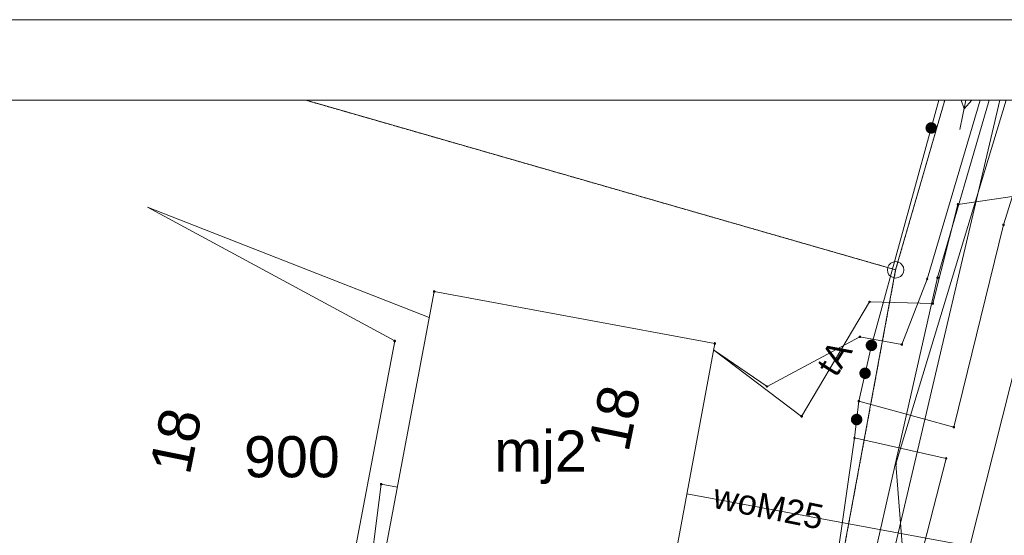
# Paper-space layout 'A-01 PLAN SYTUACYJNY' of a CAD drawing. Header units: millimetres. Extents: x 0 to 900, y 0 to 750.
# Tile 24 of 105: x 113 to 173, y 719 to 750. Entities that reach past the tile are written whole.
import ezdxf
from ezdxf.xclip import XClip

# ---------------------------------------------------------------- set-up
doc = ezdxf.new("R2010")
doc.units = ezdxf.units.MM
doc.header["$MEASUREMENT"] = 0
doc.header["$XCLIPFRAME"] = 0
doc.linetypes.add('PRZER1-1', pattern=[1, 0.5, -0.5])
doc.linetypes.add('PRZER3-1', pattern=[4000, 3000, -1000])
doc.layers.add('A_Arkusz_Nr_pióra__1', color=7, linetype='Continuous', lineweight=20)
doc.layers.add('A_mapa_Nr_pióra__2', color=8, linetype='Continuous', lineweight=13)
doc.layers.add('A_podrys', color=7, linetype='Continuous')
doc.styles.add('STYL_AUTOMATYCZNY_1', font='arial.ttf')

# ---------------------------------------------------------------- blocks, each defined once
blk = doc.blocks.new('Rysunek_3_3', base_point=(-1239.757, 488.381))
at = {"layer": 'A_mapa_Nr_pióra__2', "linetype": 'Continuous', "lineweight": 13}
for points in [[(169.18, 743.326), (169.192, 743.417), (169.181, 743.507), (169.147, 743.592), (169.092, 743.665), (169.019, 743.721), (168.935, 743.757), (168.845, 743.769), (168.754, 743.758), (168.669, 743.723), (168.597, 743.668), (168.54, 743.596), (168.505, 743.512), (168.492, 743.421), (168.504, 743.331), (168.538, 743.246), (168.593, 743.173), (168.665, 743.117), (168.75, 743.082), (168.84, 743.069), (168.931, 743.08), (169.015, 743.115), (169.088, 743.17), (169.144, 743.242)], [(169.18, 743.326), (169.192, 743.417), (169.181, 743.507), (169.147, 743.592), (169.092, 743.665), (169.019, 743.721), (168.935, 743.757), (168.845, 743.769), (168.754, 743.758), (168.669, 743.723), (168.597, 743.668), (168.54, 743.596), (168.505, 743.512), (168.492, 743.421), (168.504, 743.331), (168.538, 743.246), (168.593, 743.173), (168.665, 743.117), (168.75, 743.082), (168.84, 743.069), (168.931, 743.08), (169.015, 743.115), (169.088, 743.17), (169.144, 743.242)], [(165.545, 730.11), (165.558, 730.2), (165.546, 730.291), (165.512, 730.376), (165.457, 730.449), (165.385, 730.505), (165.3, 730.54), (165.21, 730.553), (165.119, 730.541), (165.035, 730.507), (164.962, 730.452), (164.906, 730.38), (164.87, 730.296), (164.858, 730.205), (164.869, 730.114), (164.903, 730.03), (164.959, 729.957), (165.031, 729.901), (165.115, 729.865), (165.205, 729.853), (165.296, 729.864), (165.381, 729.898), (165.454, 729.954), (165.51, 730.026)], [(165.549, 730.125), (165.557, 730.216), (165.542, 730.306), (165.504, 730.389), (165.446, 730.459), (165.371, 730.512), (165.285, 730.544), (165.194, 730.552), (165.104, 730.537), (165.021, 730.499), (164.951, 730.441), (164.898, 730.366), (164.866, 730.28), (164.858, 730.189), (164.873, 730.099), (164.911, 730.016), (164.97, 729.946), (165.044, 729.893), (165.13, 729.861), (165.221, 729.853), (165.311, 729.868), (165.394, 729.907), (165.464, 729.965), (165.517, 730.039)], [(165.164, 728.431), (165.172, 728.522), (165.157, 728.613), (165.119, 728.696), (165.06, 728.766), (164.986, 728.819), (164.9, 728.85), (164.809, 728.859), (164.719, 728.843), (164.636, 728.805), (164.566, 728.747), (164.513, 728.672), (164.481, 728.587), (164.473, 728.496), (164.488, 728.406), (164.526, 728.323), (164.585, 728.252), (164.659, 728.2), (164.745, 728.168), (164.836, 728.159), (164.926, 728.175), (165.009, 728.213), (165.079, 728.271), (165.132, 728.346)], [(165.164, 728.431), (165.172, 728.522), (165.157, 728.613), (165.119, 728.696), (165.06, 728.766), (164.986, 728.819), (164.9, 728.85), (164.809, 728.859), (164.719, 728.843), (164.636, 728.805), (164.566, 728.747), (164.513, 728.672), (164.481, 728.587), (164.473, 728.496), (164.488, 728.406), (164.526, 728.323), (164.585, 728.252), (164.659, 728.2), (164.745, 728.168), (164.836, 728.159), (164.926, 728.175), (165.009, 728.213), (165.079, 728.271), (165.132, 728.346)], [(164.655, 725.655), (164.653, 725.746), (164.628, 725.834), (164.582, 725.913), (164.516, 725.976), (164.436, 726.021), (164.348, 726.043), (164.256, 726.042), (164.168, 726.017), (164.09, 725.97), (164.026, 725.904), (163.982, 725.824), (163.96, 725.736), (163.961, 725.644), (163.986, 725.557), (164.033, 725.478), (164.098, 725.415), (164.178, 725.37), (164.267, 725.348), (164.358, 725.349), (164.446, 725.374), (164.525, 725.421), (164.588, 725.487), (164.633, 725.567)], [(164.655, 725.655), (164.653, 725.746), (164.628, 725.834), (164.582, 725.913), (164.516, 725.976), (164.436, 726.021), (164.348, 726.043), (164.256, 726.042), (164.168, 726.017), (164.09, 725.97), (164.026, 725.904), (163.982, 725.824), (163.96, 725.736), (163.961, 725.644), (163.986, 725.557), (164.033, 725.478), (164.098, 725.415), (164.178, 725.37), (164.267, 725.348), (164.358, 725.349), (164.446, 725.374), (164.525, 725.421), (164.588, 725.487), (164.633, 725.567)]]:
    blk.add_hatch(color=8, dxfattribs=at).paths.add_polyline_path(points)
at = {"layer": 'A_mapa_Nr_pióra__2', "color": 8, "linetype": 'PRZER1-1', "lineweight": 13, "ltscale": 0.2, "flags": 128}
for points in [[(130.832, 745.1), (166.678, 734.795), (161.26, 705.495), (151.901, 698.255), (76.821, 714.11), (45.202, 720.628), (51.282, 745.1)], [(169.667, 745.1), (166.678, 734.795), (130.832, 745.1)], [(169.667, 745.1), (166.678, 734.795), (161.26, 705.495), (180.784, 701.378), (189.14, 699.897), (182.219, 709.256), (185.838, 729.256), (187.818, 736.096), (190.431, 745.1)]]:
    blk.add_lwpolyline(points, dxfattribs=at)
at = {"layer": 'A_mapa_Nr_pióra__2', "color": 8, "linetype": 'Continuous', "lineweight": 13, "ltscale": 0.2, "flags": 128}
for points in [[(83.348, 745.1), (76.821, 714.11), (151.901, 698.255), (161.26, 705.495), (166.678, 734.795), (130.832, 745.1)], [(130.832, 745.1), (166.678, 734.795), (169.667, 745.1)], [(151.611, 696.885), (162.637, 705.241), (169.235, 734.323), (172.365, 745.1)], [(155.61, 729.929), (158.859, 727.701), (164.502, 730.724), (167.058, 730.251), (168.599, 734.238), (171.811, 745.1)], [(169.667, 745.1), (166.678, 734.795), (161.26, 705.495), (180.784, 701.378), (182.219, 709.256), (185.838, 729.256), (187.818, 736.096), (190.431, 745.1)], [(173.007, 745.1), (163.78, 705.755), (161.4, 700.724), (191.337, 692.055), (205.72, 690.838), (258.309, 680.788), (261.999, 680.081), (333.179, 666.164), (385.799, 656.247), (425.538, 648.228), (480.498, 638.191), (490.217, 636.735), (491.457, 636.515)], [(163.761, 688.555), (176.125, 737.484), (176.272, 738.067), (178.05, 745.1)], [(169.305, 745.1), (165.208, 730.203)], [(173.398, 745.1), (166.691, 722.995), (167.189, 716.575), (166.884, 715.623), (167.36, 715.47), (180.935, 711.039), (181.691, 713.411), (181.94, 714.379)], [(175.617, 745.1), (173.237, 737.535), (170.217, 725.235)], [(170.95, 745.1), (170.579, 743.319)], [(171.307, 745.1), (170.841, 744.578), (170.669, 745.1)], [(155.61, 729.929), (160.963, 725.887), (165.098, 732.85), (168.944, 732.749), (170.465, 738.773), (189.069, 741.498)], [(138.316, 731.907), (121.183, 738.614), (136.215, 730.47), (130.84, 702.089), (147.493, 698.675)], [(165.208, 730.203), (164.437, 726.815), (164.177, 724.575), (161.342, 704.825), (151.828, 698.817), (132.618, 702.95), (131.208, 704.73)], [(169.757, 723.335), (165.068, 705.097), (162.477, 700.203), (160.648, 697.555), (157.053, 694.58), (153.402, 694.067), (75.508, 710.018), (29.9, 719.603)], [(132.023, 694.88), (133.96, 702.044), (133.641, 708.06), (135.398, 721.771), (136.381, 721.587)], [(153.991, 721.179), (181.13, 716.157)]]:
    blk.add_lwpolyline(points, dxfattribs=at)
for points in [[(170.42, 738.757), (170.42, 738.789), (170.449, 738.818), (170.481, 738.818), (170.51, 738.789), (170.51, 738.757), (170.481, 738.728), (170.449, 738.728)], [(173.192, 737.52), (173.192, 737.551), (173.221, 737.58), (173.253, 737.58), (173.282, 737.551), (173.282, 737.52), (173.253, 737.49), (173.221, 737.49)], [(166.678, 735.295), (166.833, 735.271), (166.972, 735.2), (167.083, 735.089), (167.154, 734.95), (167.178, 734.795), (167.154, 734.641), (167.083, 734.501), (166.972, 734.391), (166.833, 734.32), (166.678, 734.295), (166.524, 734.32), (166.385, 734.391), (166.274, 734.501), (166.203, 734.641), (166.178, 734.795), (166.203, 734.95), (166.274, 735.089), (166.385, 735.2), (166.524, 735.271)], [(168.554, 734.222), (168.554, 734.254), (168.583, 734.283), (168.615, 734.283), (168.644, 734.254), (168.644, 734.222), (168.615, 734.193), (168.583, 734.193)], [(169.19, 734.307), (169.19, 734.338), (169.219, 734.368), (169.251, 734.368), (169.28, 734.338), (169.28, 734.307), (169.251, 734.278), (169.219, 734.278)], [(138.611, 733.48), (155.683, 730.323), (152.754, 714.493), (144.297, 716.055), (135.644, 717.656)], [(138.566, 733.464), (138.566, 733.496), (138.595, 733.525), (138.627, 733.525), (138.656, 733.496), (138.656, 733.464), (138.627, 733.435), (138.595, 733.435)], [(165.053, 732.835), (165.053, 732.866), (165.083, 732.895), (165.114, 732.895), (165.143, 732.866), (165.143, 732.835), (165.114, 732.805), (165.083, 732.805)], [(168.899, 732.733), (168.899, 732.765), (168.928, 732.794), (168.96, 732.794), (168.989, 732.765), (168.989, 732.733), (168.96, 732.704), (168.928, 732.704)], [(136.17, 730.454), (136.17, 730.486), (136.199, 730.515), (136.231, 730.515), (136.26, 730.486), (136.26, 730.454), (136.231, 730.425), (136.199, 730.425)], [(164.457, 730.708), (164.457, 730.74), (164.486, 730.769), (164.518, 730.769), (164.547, 730.74), (164.547, 730.708), (164.518, 730.679), (164.486, 730.679)], [(155.638, 730.307), (155.638, 730.339), (155.667, 730.368), (155.699, 730.368), (155.728, 730.339), (155.728, 730.307), (155.699, 730.278), (155.667, 730.278)], [(165.163, 730.187), (165.163, 730.219), (165.192, 730.248), (165.224, 730.248), (165.253, 730.219), (165.253, 730.187), (165.224, 730.158), (165.192, 730.158)], [(167.013, 730.235), (167.013, 730.267), (167.042, 730.296), (167.074, 730.296), (167.103, 730.267), (167.103, 730.235), (167.074, 730.206), (167.042, 730.206)], [(158.814, 727.686), (158.814, 727.717), (158.844, 727.746), (158.875, 727.746), (158.904, 727.717), (158.904, 727.686), (158.875, 727.656), (158.844, 727.656)], [(164.392, 726.8), (164.392, 726.831), (164.421, 726.86), (164.453, 726.86), (164.482, 726.831), (164.482, 726.8), (164.453, 726.77), (164.421, 726.77)], [(160.918, 725.871), (160.918, 725.903), (160.947, 725.932), (160.979, 725.932), (161.008, 725.903), (161.008, 725.871), (160.979, 725.842), (160.947, 725.842)], [(170.172, 725.22), (170.172, 725.251), (170.201, 725.28), (170.233, 725.28), (170.262, 725.251), (170.262, 725.22), (170.233, 725.19), (170.201, 725.19)], [(164.132, 724.56), (164.132, 724.591), (164.161, 724.62), (164.193, 724.62), (164.222, 724.591), (164.222, 724.56), (164.193, 724.53), (164.161, 724.53)], [(169.712, 723.32), (169.712, 723.351), (169.741, 723.38), (169.773, 723.38), (169.802, 723.351), (169.802, 723.32), (169.773, 723.29), (169.741, 723.29)], [(166.646, 722.98), (166.646, 723.011), (166.675, 723.04), (166.707, 723.04), (166.736, 723.011), (166.736, 722.98), (166.707, 722.95), (166.675, 722.95)], [(135.353, 721.756), (135.353, 721.787), (135.382, 721.816), (135.414, 721.816), (135.443, 721.787), (135.443, 721.756), (135.414, 721.726), (135.382, 721.726)]]:
    blk.add_lwpolyline(points, close=True, dxfattribs=at)
at = {"layer": 'A_mapa_Nr_pióra__2', "color": 8, "linetype": 'PRZER3-1', "lineweight": 13, "ltscale": 0.2, "flags": 128}
for points in [[(164.437, 726.815), (170.217, 725.235)], [(169.757, 723.335), (164.177, 724.575)], [(169.757, 723.335), (165.068, 705.097), (162.477, 700.203), (160.648, 697.555), (157.053, 694.58), (153.402, 694.067), (75.508, 710.018), (29.9, 719.603)]]:
    blk.add_lwpolyline(points, dxfattribs=at)
at = {"layer": 'A_mapa_Nr_pióra__2', "color": 8, "linetype": 'Continuous', "lineweight": 13, "attachment_point": 7, "style": 'STYL_AUTOMATYCZNY_1'}
for s, insert, char_height, rotation in [('\\A1;{\\pql;\\fArial|b0|i0|c238|p0;\\W1.000000;tA}', (163.076, 728.196), 1.5, 58.24238), ('\\A1;{\\pql;\\fArial|b0|i0|c238|p0;\\W1.000000;18}', (150.459, 723.629), 2.5, 78.49921), ('\\A1;{\\pql;\\fArial|b0|i0|c238|p0;\\W1.000000;18}', (123.781, 722.248), 2.5, 78.64776), ('\\A1;{\\pql;\\fArial|b0|i0|c238|p0;\\W1.000000;woM25}', (155.484, 720.325), 1.5, 348.46303)]:
    blk.add_mtext(s, dxfattribs=dict(at, insert=insert, char_height=char_height, rotation=rotation))
at = {"layer": 'A_mapa_Nr_pióra__2', "color": 8, "linetype": 'Continuous', "lineweight": 13, "char_height": 2.5, "attachment_point": 7, "style": 'STYL_AUTOMATYCZNY_1'}
for s, insert in [('\\A1;{\\pql;\\fArial|b0|i0|c238|p0;\\W1.000000;900}', (127.049, 722.149)), ('\\A1;{\\pql;\\fArial|b0|i0|c238|p0;\\W1.000000;mj2}', (142.27, 721.777))]:
    blk.add_mtext(s, dxfattribs=dict(at, insert=insert))

psp = doc.layouts.new('A-01 PLAN SYTUACYJNY')

# ---------------------------------------------------------------- linework, layer by layer
at = {"layer": 'A_Arkusz_Nr_pióra__1', "color": 7, "linetype": 'Continuous', "lineweight": 20}
psp.add_line((895.1, 745.1), (29.9, 745.1), dxfattribs=at)
at = {"layer": 'A_Arkusz_Nr_pióra__1', "color": 7, "linetype": 'Continuous', "lineweight": 20, "flags": 128}
psp.add_lwpolyline([(0, 750), (900, 750), (900, 0), (0, 0)], close=True, dxfattribs=at)

# ---------------------------------------------------------------- block references
at = {"layer": 'A_podrys', "color": 37, "linetype": 'Continuous', "lineweight": 5, "true_color": 0x656532}
ref = psp.add_blockref('Rysunek_3_3', (-1239.757, 488.381), dxfattribs=at)
XClip(ref).set_block_clipping_path([(29.90003743, 157.4723136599), (895.1, 745.1)])

doc.saveas('drawing.dxf')
